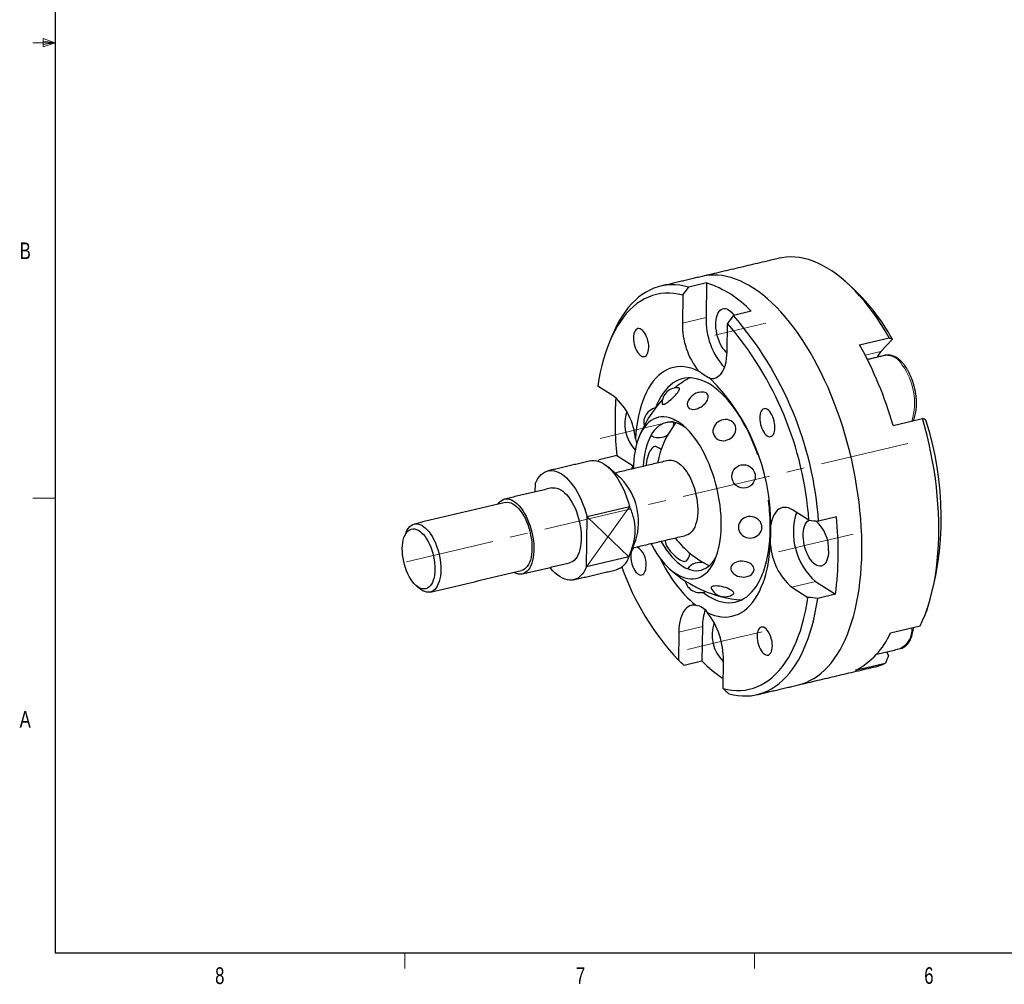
# Model space of a CAD drawing. Header units: millimetres. Extents: x 11 to 649, y 5 to 275.
# Tile 1 of 4: x 11 to 152, y 6 to 143. Entities that reach past the tile are written whole.
import ezdxf

# ---------------------------------------------------------------- set-up
doc = ezdxf.new("R2010")
doc.units = ezdxf.units.MM
doc.linetypes.add('CENTERX2', pattern=[20.32, 12.7, -2.54, 2.54, -2.54])
doc.styles.add('SLDTEXTSTYLE0', font='TXT', dxfattribs={"width": 0.75})

msp = doc.modelspace()

# ---------------------------------------------------------------- linework, layer by layer
at = {"color": 7, "linetype": 'Continuous', "lineweight": 30}
for p, q in [((15.907, 270.309), (15.907, 9.959)), ((109.049, 105.801), (106.508, 105.202)), ((109.049, 105.801), (108.989, 100.839)), ((105.65, 104.063), (105.601, 100.04)), ((115.43, 101.753), (112.89, 101.153)), ((111.983, 95.991), (112.031, 100.014)), ((130.924, 96.977), (135.158, 97.976)), ((133.975, 95.998), (135.612, 97.754)), ((134.611, 95.456), (134.597, 95.452)), ((95.829, 89.555), (93.504, 91.03)), ((135.71, 85.419), (139.944, 86.418)), ((96.215, 81.135), (93.674, 80.535)), ((96.215, 81.135), (98.548, 79.655)), ((84.523, 77.067), (84.509, 75.922)), ((98.039, 73.776), (91.968, 72.344)), ((123.68, 71.885), (121.355, 73.36)), ((91.881, 65.218), (91.968, 72.344)), ((127.61, 72.339), (125.07, 71.74)), ((97.953, 66.651), (91.881, 65.218)), ((109.441, 65.36), (109.4, 65.392)), ((121.221, 62.321), (123.547, 60.846)), ((124.609, 63.12), (127.477, 61.3)), ((127.477, 61.3), (124.937, 60.701)), ((108.455, 56.683), (108.395, 51.722)), ((135.352, 55.774), (139.586, 56.773)), ((105.068, 55.884), (105.019, 51.862)), ((135.065, 52.53), (134.84, 53.074)), ((108.395, 51.722), (105.855, 51.122)), ((111.401, 47.813), (111.449, 51.835)), ((130.362, 50.419), (134.596, 51.418)), ((415.957, 9.959), (15.907, 9.959))]:
    msp.add_line(p, q, dxfattribs=at)
at = {"color": 7, "linetype": 'Continuous', "lineweight": 0}
for p, q in [((15.907, 140.134), (12.732, 140.134)), ((14.2, 140.744), (14.2, 139.56)), ((15.907, 140.134), (14.2, 140.744)), ((15.907, 140.134), (14.2, 140.363)), ((15.907, 140.134), (14.2, 139.872)), ((15.907, 140.134), (14.2, 139.56)), ((108.989, 100.839), (105.601, 100.04)), ((131.743, 95.471), (133.975, 95.998)), ((15.907, 75.046), (12.732, 75.046)), ((98.039, 73.776), (91.881, 65.218)), ((91.968, 72.344), (97.953, 66.651)), ((124.609, 63.12), (121.221, 62.321)), ((108.455, 56.683), (105.068, 55.884)), ((65.907, 9.959), (65.907, 7.805)), ((115.913, 9.959), (115.913, 7.805))]:
    msp.add_line(p, q, dxfattribs=at)
at = {"color": 7, "linetype": 'CENTERX2', "lineweight": 0}
for p, q in [((110.233, 98.356), (117.513, 100.074)), ((99.15, 84.835), (104.483, 86.093)), ((99.15, 84.835), (93.816, 83.576)), ((137.835, 82.853), (64.045, 65.443)), ((124.675, 68.64), (130.009, 69.898)), ((124.675, 68.64), (119.342, 67.381)), ((111.646, 54.659), (116.98, 55.918)), ((111.646, 54.659), (106.312, 53.401))]:
    msp.add_line(p, q, dxfattribs=at)
at = {"color": 7, "linetype": 'Continuous', "lineweight": 30, "flags": 128}
for points in [[(135.158, 97.976), (134.593, 98.941), (134.013, 99.873), (133.42, 100.77), (132.814, 101.631), (132.196, 102.454), (131.568, 103.237), (130.931, 103.98), (130.286, 104.681), (129.633, 105.338), (128.975, 105.951), (128.312, 106.518), (127.646, 107.039), (126.977, 107.513), (126.307, 107.938), (125.637, 108.314), (124.968, 108.64), (124.301, 108.916), (123.639, 109.141), (122.98, 109.315), (122.328, 109.438), (121.683, 109.509), (121.046, 109.528), (120.418, 109.496), (119.8, 109.411), (119.419, 109.332)], [(131.253, 67.414), (131.254, 68.556), (131.227, 69.713), (131.173, 70.883), (131.093, 72.064), (130.986, 73.254), (130.853, 74.452), (130.693, 75.654), (130.508, 76.86), (130.297, 78.067), (130.06, 79.273), (129.799, 80.477), (129.513, 81.675), (129.203, 82.866), (128.87, 84.049), (128.514, 85.22), (128.135, 86.378), (127.735, 87.522), (127.314, 88.648), (126.873, 89.756), (126.412, 90.844), (125.933, 91.908), (125.435, 92.949), (124.921, 93.964), (124.39, 94.951), (123.844, 95.908), (123.283, 96.835), (122.709, 97.729), (122.123, 98.589), (121.525, 99.413), (120.917, 100.201), (120.299, 100.95), (119.672, 101.66), (119.039, 102.329), (118.399, 102.957), (117.753, 103.541), (117.104, 104.082), (116.451, 104.578), (115.797, 105.028), (115.142, 105.432), (114.487, 105.789), (113.833, 106.099), (113.182, 106.36), (112.535, 106.572), (111.892, 106.736), (111.255, 106.85), (110.624, 106.915), (110.002, 106.93), (109.388, 106.896), (108.785, 106.813), (108.411, 106.735)], [(131.253, 67.414), (131.254, 68.556), (131.227, 69.713), (131.173, 70.883), (131.093, 72.064), (130.986, 73.254), (130.853, 74.452), (130.693, 75.654), (130.508, 76.86), (130.297, 78.067), (130.06, 79.273), (129.799, 80.477), (129.513, 81.675), (129.203, 82.866), (128.87, 84.049), (128.514, 85.22), (128.135, 86.378), (127.735, 87.522), (127.314, 88.648), (126.873, 89.756), (126.412, 90.844), (125.933, 91.908), (125.435, 92.949), (124.921, 93.964), (124.39, 94.951), (123.844, 95.908), (123.283, 96.835), (122.709, 97.729), (122.123, 98.589), (121.525, 99.413), (120.917, 100.201), (120.299, 100.95), (119.672, 101.66), (119.039, 102.329), (118.399, 102.957), (117.753, 103.541), (117.104, 104.082), (116.451, 104.578), (115.797, 105.028), (115.142, 105.432), (114.487, 105.789), (113.833, 106.099), (113.182, 106.36), (112.535, 106.572), (111.892, 106.736), (111.255, 106.85), (110.624, 106.915), (110.002, 106.93), (109.388, 106.896), (108.785, 106.813), (108.411, 106.735)], [(105.65, 104.063), (105.005, 104.21), (104.367, 104.306), (103.736, 104.35), (103.114, 104.342), (102.501, 104.282), (101.9, 104.171), (101.311, 104.008), (100.735, 103.793), (100.173, 103.528), (99.627, 103.213), (99.097, 102.847), (98.584, 102.433), (98.089, 101.97), (97.613, 101.459), (97.157, 100.902), (96.722, 100.299), (96.309, 99.652), (95.917, 98.962), (95.549, 98.229), (95.205, 97.456), (94.884, 96.643), (94.589, 95.793), (94.319, 94.906), (94.076, 93.985), (93.858, 93.03), (93.667, 92.045), (93.504, 91.03)], [(106.508, 105.202), (105.856, 105.36), (105.21, 105.467), (104.571, 105.524), (103.941, 105.529), (103.32, 105.483), (102.709, 105.385), (102.11, 105.238), (101.524, 105.039), (100.951, 104.79), (100.393, 104.491), (99.851, 104.143), (99.325, 103.746), (98.817, 103.301), (98.327, 102.809), (97.856, 102.271), (97.406, 101.687), (96.976, 101.058), (96.568, 100.386), (96.182, 99.672), (95.819, 98.917), (95.541, 98.273)], [(111.979, 95.803), (111.865, 95.9), (111.648, 96.121), (111.44, 96.382), (111.243, 96.68), (111.06, 97.01), (110.894, 97.368), (110.747, 97.748), (110.622, 98.144), (110.521, 98.55), (110.445, 98.96), (110.395, 99.368), (110.372, 99.767), (110.377, 100.153), (110.409, 100.517), (110.468, 100.856), (110.553, 101.164), (110.662, 101.437), (110.794, 101.67), (110.948, 101.859), (111.12, 102.002), (111.308, 102.097), (111.509, 102.142), (111.721, 102.137), (111.939, 102.082), (112.161, 101.977), (112.384, 101.824), (112.603, 101.625), (112.816, 101.384), (112.972, 101.173)], [(100.779, 96.583), (100.77, 96.887), (100.733, 97.2), (100.671, 97.515), (100.585, 97.824), (100.476, 98.119), (100.349, 98.394), (100.205, 98.641), (100.048, 98.855), (99.882, 99.029), (99.712, 99.161), (99.541, 99.246), (99.374, 99.282), (99.215, 99.269), (99.067, 99.207), (98.935, 99.098), (98.821, 98.943), (98.728, 98.748), (98.66, 98.516), (98.616, 98.253), (98.599, 97.967), (98.609, 97.663), (98.645, 97.35), (98.708, 97.035), (98.794, 96.726), (98.902, 96.431), (99.03, 96.156), (99.174, 95.909), (99.331, 95.695), (99.496, 95.521), (99.667, 95.389), (99.837, 95.304), (100.005, 95.268), (100.164, 95.281), (100.312, 95.343), (100.444, 95.453), (100.558, 95.607), (100.65, 95.803), (100.719, 96.035), (100.762, 96.297), (100.779, 96.583)], [(109.547, 92.162), (109.834, 92.137), (110.111, 92.164), (110.377, 92.242), (110.629, 92.37), (110.865, 92.548), (111.083, 92.774), (111.281, 93.046), (111.457, 93.362), (111.609, 93.718), (111.737, 94.112), (111.839, 94.54), (111.915, 94.999), (111.963, 95.484), (111.983, 95.991)], [(107.908, 93.201), (107.387, 93.431), (106.868, 93.609), (106.355, 93.737), (105.848, 93.812), (105.348, 93.836), (104.858, 93.807), (104.378, 93.727), (103.911, 93.595), (103.457, 93.411), (103.017, 93.177), (102.594, 92.893), (102.188, 92.559), (101.8, 92.178), (101.432, 91.748), (101.085, 91.273), (100.759, 90.754), (100.455, 90.191), (100.176, 89.587), (99.92, 88.943), (99.689, 88.262), (99.484, 87.544), (99.306, 86.793), (99.154, 86.01), (99.029, 85.198), (98.932, 84.36), (98.863, 83.496)], [(116.378, 81.211), (116.098, 81.984), (115.775, 82.808), (115.432, 83.61), (115.071, 84.39), (114.692, 85.144), (114.297, 85.871), (113.886, 86.567), (113.462, 87.231), (113.026, 87.861), (112.579, 88.455), (112.121, 89.011), (111.656, 89.527), (111.183, 90.002), (110.706, 90.434), (110.224, 90.821), (109.74, 91.164), (109.255, 91.46), (108.77, 91.708), (108.288, 91.909), (107.809, 92.061), (107.335, 92.164), (106.868, 92.217), (106.408, 92.22), (105.958, 92.174), (105.519, 92.079), (105.092, 91.934), (104.678, 91.74), (104.279, 91.499), (103.896, 91.209), (103.53, 90.874), (103.182, 90.492), (102.854, 90.067), (102.546, 89.598), (102.259, 89.088), (101.994, 88.538), (101.753, 87.949), (101.747, 87.935)], [(102.784, 88.444), (102.881, 88.45), (103.011, 88.492), (103.169, 88.568), (103.35, 88.676), (103.55, 88.812), (103.761, 88.973), (103.978, 89.154), (104.193, 89.349), (104.401, 89.552), (104.595, 89.757), (104.769, 89.958), (104.918, 90.149), (105.038, 90.323), (105.124, 90.477), (105.174, 90.604), (105.186, 90.701), (105.161, 90.766), (105.099, 90.795), (105.093, 90.796)], [(106.58, 87.862), (106.753, 87.781), (106.957, 87.736), (107.187, 87.728), (107.435, 87.758), (107.694, 87.824), (107.955, 87.925), (108.212, 88.058), (108.456, 88.218), (108.679, 88.401), (108.876, 88.601), (109.039, 88.812), (109.165, 89.028), (109.248, 89.242), (109.288, 89.448), (109.282, 89.639), (109.23, 89.809), (109.135, 89.954), (108.999, 90.069), (108.826, 90.15), (108.621, 90.195), (108.585, 90.199)], [(102.696, 88.542), (102.696, 88.538), (102.721, 88.474), (102.784, 88.444)], [(118.829, 85.132), (118.819, 85.435), (118.783, 85.748), (118.72, 86.063), (118.634, 86.372), (118.526, 86.668), (118.398, 86.943), (118.254, 87.19), (118.097, 87.403), (117.932, 87.578), (117.761, 87.709), (117.591, 87.794), (117.423, 87.831), (117.264, 87.818), (117.116, 87.756), (116.984, 87.646), (116.87, 87.492), (116.778, 87.296), (116.709, 87.064), (116.666, 86.802), (116.649, 86.515), (116.658, 86.212), (116.695, 85.899), (116.757, 85.584), (116.843, 85.275), (116.952, 84.979), (117.079, 84.704), (117.223, 84.457), (117.38, 84.244), (117.546, 84.069), (117.716, 83.938), (117.887, 83.853), (118.054, 83.816), (118.213, 83.829), (118.361, 83.891), (118.493, 84.001), (118.607, 84.156), (118.7, 84.351), (118.768, 84.583), (118.812, 84.845), (118.829, 85.132)], [(111.149, 71.081), (111.145, 71.802), (111.113, 72.536), (111.054, 73.281), (110.969, 74.034), (110.858, 74.791), (110.721, 75.55), (110.559, 76.306), (110.372, 77.057), (110.162, 77.8), (109.93, 78.531), (109.675, 79.247), (109.4, 79.945), (109.105, 80.623), (108.793, 81.276), (108.463, 81.904), (108.118, 82.501), (107.759, 83.067), (107.387, 83.599), (107.005, 84.095), (106.614, 84.551), (106.215, 84.967), (105.81, 85.341), (105.401, 85.671), (104.99, 85.955), (104.578, 86.193), (104.168, 86.383), (103.76, 86.525), (103.357, 86.617), (102.961, 86.66), (102.573, 86.654), (102.194, 86.598), (101.827, 86.493), (101.473, 86.338), (101.133, 86.136), (100.81, 85.886), (100.503, 85.59), (100.216, 85.249), (99.948, 84.864), (99.701, 84.437), (99.476, 83.97), (99.275, 83.465), (99.097, 82.925), (98.944, 82.35), (98.816, 81.745), (98.714, 81.11), (98.639, 80.45), (98.59, 79.767), (98.571, 79.24)], [(106.075, 85.102), (105.856, 85.248), (105.462, 85.475), (105.07, 85.653), (104.681, 85.784), (104.296, 85.865), (103.919, 85.897), (103.55, 85.88), (103.191, 85.813), (102.844, 85.697), (102.51, 85.532), (102.192, 85.32), (101.89, 85.061), (101.606, 84.756), (101.341, 84.407), (101.097, 84.015), (100.874, 83.583), (100.674, 83.112), (100.497, 82.605), (100.345, 82.063), (100.219, 81.49), (100.117, 80.887), (100.042, 80.259), (99.994, 79.607), (99.992, 79.576)], [(110.437, 83.588), (110.655, 83.44), (110.901, 83.333), (111.168, 83.268), (111.449, 83.249), (111.733, 83.276), (112.014, 83.349), (112.282, 83.464), (112.529, 83.619), (112.747, 83.809), (112.931, 84.027), (113.073, 84.268), (113.171, 84.524), (113.221, 84.788), (113.222, 85.05), (113.173, 85.304), (113.076, 85.542), (112.934, 85.756), (112.752, 85.94), (112.534, 86.088), (112.288, 86.196), (112.02, 86.26), (111.74, 86.279), (111.455, 86.252), (111.175, 86.179), (110.907, 86.064), (110.66, 85.909), (110.442, 85.719), (110.258, 85.501), (110.116, 85.26), (110.018, 85.004), (109.968, 84.74), (109.967, 84.478), (110.016, 84.224), (110.113, 83.986), (110.255, 83.772), (110.437, 83.588)], [(139.586, 56.773), (139.946, 57.543), (140.282, 58.352), (140.593, 59.2), (140.879, 60.085), (141.139, 61.006), (141.374, 61.96), (141.581, 62.946), (141.762, 63.962), (141.915, 65.007), (142.041, 66.079), (142.139, 67.175), (142.209, 68.294), (142.251, 69.435), (142.265, 70.594), (142.251, 71.769), (142.209, 72.96), (142.139, 74.163), (142.04, 75.377), (141.914, 76.599), (141.761, 77.828), (141.58, 79.06), (141.372, 80.294), (141.138, 81.528), (140.878, 82.76), (140.592, 83.987), (140.28, 85.207), (139.944, 86.418)], [(101.179, 84.157), (101.159, 84.044), (101.166, 83.968), (101.189, 83.941)], [(101.771, 82.413), (101.638, 82.423), (101.497, 82.381), (101.352, 82.288), (101.206, 82.147), (101.063, 81.96), (100.927, 81.733), (100.8, 81.471), (100.687, 81.18), (100.589, 80.868), (100.51, 80.543), (100.45, 80.211), (100.413, 79.883), (100.4, 79.672)], [(92.436, 80.361), (92.66, 80.401), (92.988, 80.412), (93.324, 80.37), (93.667, 80.276), (94.014, 80.131), (94.362, 79.934), (94.71, 79.689), (95.055, 79.395), (95.395, 79.056), (95.728, 78.673), (96.05, 78.25), (96.361, 77.788), (96.657, 77.291), (96.938, 76.763), (97.2, 76.206), (97.443, 75.625), (97.665, 75.024), (97.864, 74.406), (98.039, 73.776)], [(103.596, 80.426), (103.747, 80.452), (104.013, 80.458), (104.287, 80.413), (104.567, 80.319), (104.849, 80.176), (105.131, 79.984), (105.411, 79.748), (105.686, 79.467), (105.953, 79.145), (106.21, 78.786), (106.454, 78.391), (106.683, 77.966), (106.895, 77.514), (107.088, 77.039), (107.261, 76.545), (107.411, 76.038), (107.537, 75.522), (107.638, 75.001), (107.713, 74.482), (107.762, 73.968), (107.783, 73.464), (107.777, 72.975), (107.744, 72.505), (107.684, 72.06), (107.597, 71.643), (107.485, 71.258), (107.349, 70.908), (107.189, 70.597), (107.007, 70.329), (106.806, 70.104), (106.586, 69.926), (106.35, 69.796), (106.122, 69.72)], [(84.523, 77.067), (84.71, 77.467), (84.921, 77.825), (85.153, 78.138), (85.407, 78.404), (85.679, 78.622), (85.968, 78.789), (86.272, 78.904), (86.589, 78.968), (86.916, 78.979), (87.253, 78.938), (87.596, 78.844), (87.942, 78.698), (88.291, 78.502), (88.639, 78.256), (88.984, 77.963), (89.324, 77.624), (89.656, 77.241), (89.979, 76.817), (90.289, 76.355), (90.586, 75.859), (90.866, 75.33), (91.129, 74.774), (91.372, 74.193), (91.594, 73.592), (91.793, 72.974), (91.968, 72.344)], [(98.321, 79.181), (98.464, 79.459), (98.59, 79.765)], [(86.939, 76.496), (87.09, 76.522), (87.356, 76.528), (87.631, 76.483), (87.91, 76.389), (88.192, 76.245), (88.475, 76.054), (88.755, 75.817), (89.029, 75.537), (89.296, 75.215), (89.553, 74.856), (89.797, 74.461), (90.026, 74.036), (90.239, 73.584), (90.432, 73.109), (90.604, 72.615), (90.754, 72.108), (90.88, 71.592), (90.981, 71.071), (91.056, 70.552), (91.105, 70.037), (91.126, 69.534), (91.12, 69.045), (91.087, 68.575), (91.027, 68.13), (90.941, 67.713), (90.829, 67.328), (90.692, 66.978), (90.532, 66.667), (90.351, 66.399), (90.149, 66.174), (89.929, 65.996), (89.693, 65.866), (89.465, 65.79)], [(79.18, 74.151), (79.185, 74.159), (79.377, 74.406), (79.588, 74.608), (79.816, 74.762), (80.06, 74.868), (80.316, 74.924), (80.582, 74.93), (80.856, 74.885), (81.136, 74.79), (81.418, 74.647), (81.7, 74.456), (81.98, 74.219), (82.255, 73.938), (82.522, 73.617), (82.779, 73.257), (83.023, 72.863), (83.252, 72.438), (83.464, 71.985), (83.657, 71.51), (83.83, 71.017), (83.98, 70.51), (84.106, 69.993), (84.207, 69.473), (84.282, 68.953), (84.33, 68.439), (84.352, 67.935), (84.346, 67.446), (84.313, 66.977), (84.253, 66.532), (84.166, 66.114), (84.054, 65.729), (83.918, 65.38), (83.758, 65.069), (83.576, 64.8), (83.375, 64.575), (83.155, 64.397), (82.919, 64.267), (82.669, 64.186), (82.408, 64.155), (82.137, 64.175), (81.86, 64.244), (81.578, 64.364), (81.476, 64.418)], [(80.279, 74.411), (80.306, 74.417), (80.556, 74.443), (80.815, 74.42), (81.08, 74.346), (81.348, 74.223), (81.618, 74.052), (81.885, 73.835), (82.148, 73.574), (82.403, 73.272), (82.648, 72.931), (82.881, 72.555), (83.099, 72.149), (83.3, 71.716), (83.481, 71.26), (83.642, 70.787), (83.779, 70.301), (83.893, 69.808), (83.981, 69.312), (84.043, 68.818), (84.078, 68.331), (84.086, 67.857), (84.067, 67.401), (84.021, 66.966), (83.948, 66.558), (83.849, 66.18), (83.725, 65.837), (83.578, 65.532), (83.409, 65.268), (83.219, 65.048), (83.011, 64.874), (82.787, 64.748), (82.576, 64.678)], [(121.355, 73.36), (121.056, 73.525), (120.76, 73.64), (120.468, 73.705), (120.183, 73.718), (119.908, 73.679), (119.645, 73.59), (119.396, 73.45), (119.164, 73.261), (118.951, 73.024), (118.758, 72.742), (118.587, 72.417), (118.44, 72.052), (118.318, 71.65), (118.222, 71.214)], [(116.956, 70.853), (116.934, 71.121), (116.861, 71.381), (116.741, 71.625), (116.576, 71.847), (116.373, 72.039), (116.135, 72.195), (115.872, 72.311), (115.591, 72.384), (115.301, 72.41), (115.01, 72.39), (114.728, 72.324), (114.462, 72.213), (114.221, 72.062), (114.013, 71.874), (113.843, 71.656), (113.716, 71.414), (113.638, 71.156), (113.609, 70.888), (113.631, 70.621), (113.704, 70.361), (113.824, 70.116), (113.989, 69.895), (114.193, 69.703), (114.43, 69.546), (114.693, 69.43), (114.974, 69.358), (115.264, 69.331), (115.555, 69.351), (115.837, 69.418), (116.103, 69.528), (116.344, 69.68), (116.553, 69.867), (116.723, 70.086), (116.849, 70.327), (116.927, 70.586), (116.956, 70.853)], [(126.483, 67.492), (126.465, 67.117), (126.42, 66.764), (126.348, 66.44), (126.25, 66.149), (126.129, 65.896), (125.986, 65.685), (125.823, 65.518), (125.643, 65.399), (125.447, 65.328), (125.241, 65.308), (125.025, 65.339), (124.805, 65.419), (124.582, 65.549), (124.361, 65.725), (124.144, 65.945), (123.936, 66.206), (123.739, 66.504), (123.556, 66.835), (123.39, 67.193), (123.243, 67.572), (123.118, 67.968), (123.017, 68.374), (122.941, 68.785), (122.891, 69.192), (122.868, 69.592), (122.873, 69.977), (122.905, 70.342), (122.964, 70.681), (123.049, 70.989), (123.158, 71.261), (123.29, 71.494), (123.444, 71.684), (123.616, 71.827), (123.717, 71.885)], [(65.544, 67.828), (65.563, 68.256), (65.609, 68.662), (65.682, 69.04), (65.78, 69.387), (65.903, 69.699), (66.05, 69.97), (66.217, 70.2), (66.404, 70.384), (66.609, 70.521), (66.828, 70.609), (67.06, 70.647), (67.301, 70.635), (67.549, 70.572), (67.801, 70.46), (68.054, 70.3), (68.304, 70.093), (68.55, 69.842), (68.788, 69.551), (69.015, 69.222), (69.229, 68.859), (69.427, 68.466), (69.607, 68.049), (69.767, 67.612), (69.904, 67.16), (70.018, 66.699), (70.107, 66.233), (70.169, 65.769), (70.205, 65.311), (70.213, 64.866), (70.194, 64.438), (70.148, 64.033), (70.075, 63.654), (69.977, 63.307), (69.854, 62.996), (69.708, 62.724), (69.54, 62.495), (69.353, 62.311), (69.148, 62.174), (68.929, 62.086), (68.697, 62.047), (68.456, 62.06), (68.208, 62.122), (67.956, 62.235), (67.703, 62.395), (67.453, 62.602), (67.207, 62.852), (66.969, 63.144), (66.742, 63.473), (66.528, 63.836), (66.33, 64.228), (66.15, 64.645), (65.991, 65.083), (65.853, 65.534), (65.739, 65.996), (65.651, 66.461), (65.588, 66.926), (65.552, 67.383), (65.544, 67.828)], [(66.09, 70.158), (66.097, 70.176), (66.245, 70.481), (66.414, 70.745), (66.604, 70.965), (66.812, 71.139), (67.036, 71.265), (67.274, 71.342), (67.524, 71.368), (67.783, 71.345), (68.047, 71.271), (68.316, 71.148), (68.585, 70.977), (68.853, 70.76), (69.115, 70.499), (69.371, 70.197), (69.616, 69.856), (69.849, 69.48), (70.067, 69.074), (70.267, 68.641), (70.449, 68.185), (70.609, 67.712), (70.747, 67.226), (70.861, 66.733), (70.949, 66.237), (71.011, 65.743), (71.046, 65.256), (71.054, 64.782), (71.035, 64.326), (70.988, 63.891), (70.916, 63.483), (70.817, 63.105), (70.693, 62.762), (70.546, 62.457), (70.376, 62.193), (70.187, 61.973), (69.979, 61.799), (69.754, 61.673), (69.516, 61.597), (69.267, 61.57), (69.008, 61.594), (68.743, 61.667), (68.474, 61.79), (68.205, 61.961), (67.982, 62.139)], [(101.097, 68.534), (101.254, 68.242), (101.599, 67.644), (101.958, 67.078), (102.33, 66.546), (102.712, 66.051), (103.103, 65.594), (103.502, 65.178), (103.907, 64.804), (104.316, 64.475), (104.727, 64.19), (105.139, 63.953), (105.549, 63.762), (105.957, 63.621), (106.36, 63.528), (106.756, 63.485), (107.144, 63.491), (107.523, 63.547), (107.89, 63.653), (108.244, 63.807), (108.584, 64.009), (108.908, 64.259), (109.214, 64.555), (109.502, 64.897), (109.769, 65.281), (110.016, 65.708), (110.241, 66.175), (110.443, 66.68), (110.62, 67.221), (110.773, 67.795), (110.901, 68.401), (111.003, 69.035), (111.078, 69.695), (111.127, 70.378), (111.149, 71.081)], [(108.528, 61.577), (108.89, 61.307), (109.375, 60.988), (109.86, 60.716), (110.344, 60.491), (110.825, 60.315), (111.301, 60.187), (111.772, 60.109), (112.236, 60.081), (112.691, 60.102), (113.135, 60.173), (113.569, 60.293), (113.989, 60.462), (114.396, 60.68), (114.787, 60.946), (115.162, 61.258), (115.519, 61.617), (115.857, 62.021), (116.176, 62.468), (116.473, 62.957), (116.749, 63.488), (117.002, 64.057), (117.232, 64.664), (117.438, 65.307), (117.619, 65.982), (117.774, 66.69), (117.904, 67.426), (118.008, 68.19), (118.085, 68.978), (118.136, 69.789), (118.159, 70.619)], [(103.131, 69.014), (103.128, 68.864), (103.162, 68.675), (103.234, 68.46), (103.342, 68.225), (103.483, 67.975), (103.653, 67.718), (103.85, 67.459), (104.066, 67.204), (104.299, 66.96), (104.541, 66.733), (104.786, 66.529), (105.029, 66.352), (105.264, 66.207), (105.485, 66.097), (105.686, 66.026), (105.863, 65.994), (106.011, 66.003), (106.126, 66.053), (106.168, 66.09)], [(98.648, 67.956), (98.557, 67.875), (98.443, 67.72), (98.351, 67.525), (98.282, 67.293), (98.239, 67.03), (98.222, 66.744), (98.232, 66.44), (98.268, 66.127), (98.33, 65.812), (98.417, 65.503), (98.525, 65.208), (98.653, 64.933), (98.797, 64.686), (98.953, 64.472), (99.119, 64.298), (99.289, 64.166), (99.46, 64.081), (99.627, 64.045), (99.787, 64.058), (99.934, 64.12), (100.067, 64.23), (100.181, 64.384), (100.273, 64.58), (100.342, 64.812), (100.385, 65.074), (100.402, 65.36)], [(102.518, 68.869), (102.638, 68.662), (102.977, 68.11), (103.329, 67.593), (103.692, 67.111), (104.064, 66.667), (104.445, 66.263), (104.831, 65.901), (105.222, 65.583), (105.615, 65.311), (106.008, 65.084), (106.4, 64.906), (106.79, 64.775), (107.174, 64.694), (107.551, 64.662), (107.92, 64.679), (108.279, 64.746), (108.626, 64.862), (108.96, 65.027), (109.278, 65.239), (109.58, 65.498), (109.864, 65.803), (110.129, 66.152), (110.374, 66.544), (110.43, 66.645)], [(109.142, 58.674), (109.664, 58.445), (110.182, 58.266), (110.696, 58.139), (111.203, 58.063), (111.703, 58.04), (112.193, 58.068), (112.672, 58.149), (113.14, 58.281), (113.594, 58.464), (114.033, 58.698), (114.457, 58.983), (114.863, 59.316), (115.25, 59.698), (115.619, 60.127), (115.966, 60.602), (116.292, 61.122), (116.595, 61.685), (116.875, 62.289), (117.131, 62.932), (117.361, 63.614), (117.566, 64.331), (117.745, 65.083), (117.897, 65.865), (118.021, 66.677), (118.118, 67.516), (118.187, 68.379)], [(122.189, 48.338), (122.699, 48.478), (123.273, 48.685), (123.834, 48.94), (124.38, 49.244), (124.911, 49.595), (125.426, 49.993), (125.924, 50.438), (126.404, 50.928), (126.865, 51.464), (127.307, 52.043), (127.728, 52.665), (128.128, 53.33), (128.507, 54.035), (128.864, 54.78), (129.197, 55.563), (129.507, 56.383), (129.794, 57.239), (130.056, 58.129), (130.292, 59.051), (130.504, 60.005), (130.69, 60.989), (130.85, 62), (130.984, 63.038), (131.091, 64.1), (131.172, 65.184), (131.226, 66.29), (131.253, 67.414)], [(122.189, 48.338), (122.699, 48.478), (123.273, 48.685), (123.834, 48.94), (124.38, 49.244), (124.911, 49.595), (125.426, 49.993), (125.924, 50.438), (126.404, 50.928), (126.865, 51.464), (127.307, 52.043), (127.728, 52.665), (128.128, 53.33), (128.507, 54.035), (128.864, 54.78), (129.197, 55.563), (129.507, 56.383), (129.794, 57.239), (130.056, 58.129), (130.292, 59.051), (130.504, 60.005), (130.69, 60.989), (130.85, 62), (130.984, 63.038), (131.091, 64.1), (131.172, 65.184), (131.226, 66.29), (131.253, 67.414)], [(91.881, 65.218), (91.694, 64.818), (91.483, 64.46), (91.251, 64.147), (90.997, 63.881), (90.725, 63.664), (90.436, 63.497), (90.132, 63.381), (89.815, 63.317), (89.488, 63.306), (89.151, 63.348), (88.808, 63.441), (88.462, 63.587), (88.113, 63.783), (87.765, 64.029), (87.42, 64.322), (87.08, 64.662), (86.748, 65.044), (86.678, 65.132)], [(115.847, 64.84), (115.816, 65.035), (115.736, 65.226), (115.608, 65.408), (115.436, 65.573), (115.227, 65.719), (114.985, 65.84), (114.719, 65.932), (114.437, 65.992), (114.146, 66.02), (113.857, 66.014), (113.577, 65.974), (113.315, 65.901), (113.08, 65.798), (112.878, 65.668), (112.716, 65.514), (112.598, 65.342), (112.527, 65.156), (112.508, 64.963), (112.538, 64.768), (112.619, 64.577), (112.747, 64.396), (112.918, 64.23), (112.952, 64.203)], [(112.852, 61.308), (112.883, 61.333), (112.936, 61.41), (112.94, 61.501), (112.894, 61.601), (112.801, 61.709), (112.662, 61.82), (112.483, 61.932), (112.268, 62.04), (112.024, 62.143), (111.759, 62.236), (111.48, 62.317), (111.197, 62.383), (110.917, 62.432), (110.649, 62.463), (110.401, 62.475), (110.182, 62.468), (109.997, 62.441), (109.852, 62.396), (109.751, 62.333), (109.698, 62.256), (109.695, 62.165), (109.718, 62.103)], [(111.401, 47.813), (112.046, 47.666), (112.684, 47.57), (113.315, 47.526), (113.937, 47.534), (114.549, 47.593), (115.15, 47.705), (115.74, 47.868), (116.316, 48.082), (116.877, 48.347), (117.424, 48.663), (117.954, 49.028), (118.467, 49.443), (118.962, 49.906), (119.438, 50.416), (119.893, 50.974), (120.329, 51.576), (120.742, 52.224), (121.133, 52.914), (121.502, 53.647), (121.846, 54.42), (122.166, 55.232), (122.461, 56.083), (122.731, 56.97), (122.975, 57.891), (123.193, 58.845), (123.383, 59.831), (123.547, 60.846)], [(112.236, 47.073), (112.888, 46.915), (113.534, 46.808), (114.173, 46.752), (114.804, 46.747), (115.425, 46.793), (116.035, 46.89), (116.634, 47.038), (117.22, 47.236), (117.793, 47.485), (118.351, 47.784), (118.893, 48.132), (119.419, 48.529), (119.927, 48.974), (120.417, 49.466), (120.888, 50.005), (121.339, 50.589), (121.768, 51.217), (122.177, 51.889), (122.563, 52.603), (122.926, 53.358), (123.265, 54.153), (123.58, 54.986), (123.871, 55.855), (124.136, 56.76), (124.376, 57.699), (124.589, 58.67), (124.776, 59.671), (124.937, 60.701)], [(107.504, 59.714), (107.217, 59.739), (106.939, 59.712), (106.673, 59.634), (106.421, 59.505), (106.185, 59.327), (105.968, 59.101), (105.77, 58.829), (105.594, 58.514), (105.441, 58.157), (105.313, 57.763), (105.211, 57.335), (105.136, 56.877), (105.088, 56.391), (105.068, 55.884)], [(118.452, 53.909), (118.442, 54.212), (118.405, 54.526), (118.343, 54.84), (118.257, 55.149), (118.148, 55.445), (118.021, 55.72), (117.877, 55.967), (117.72, 56.18), (117.554, 56.355), (117.384, 56.486), (117.213, 56.571), (117.046, 56.608), (116.887, 56.595), (116.739, 56.533), (116.607, 56.423), (116.493, 56.269), (116.4, 56.073), (116.332, 55.841), (116.288, 55.579), (116.271, 55.292), (116.281, 54.989), (116.317, 54.676), (116.38, 54.361), (116.466, 54.052), (116.574, 53.756), (116.702, 53.481), (116.846, 53.234), (117.003, 53.021), (117.168, 52.846), (117.339, 52.715), (117.509, 52.63), (117.677, 52.593), (117.836, 52.606), (117.984, 52.668), (118.116, 52.778), (118.23, 52.933), (118.322, 53.128), (118.391, 53.36), (118.435, 53.622), (118.452, 53.909)]]:
    msp.add_lwpolyline(points, dxfattribs=at)
at = {"color": 7, "linetype": 'Continuous', "lineweight": 30}
msp.add_circle((114.336, 78.144), 1.672, dxfattribs=at)
for centre, radius, start, end in [((104.38, 91.389), 15.149, 43.16258, 72.05074), ((109.283, 83.258), 30.055, 28.83675, 47.59788), ((116.182, 99.8), 10.583, 178.7021, 218.57797), ((119.125, 100.493), 10.143, 178.04499, 222.10103), ((75.407, 68.371), 48.401, 4.16336, 40.82671), ((74.918, 68.2), 50.276, 4.03721, 40.95287), ((84.11, 70.821), 53.626, 15.79698, 29.1931), ((136.298, 93.906), 3.126, 137.98586, 155.94157), ((115.3, 77.536), 17.087, 120.72599, 129.16813), ((88.677, 71.249), 29.544, 359.93185, 45.05822), ((104.844, 88.659), 2.152, 83.35281, 183.10516), ((108.386, 88.057), 2.152, 84.70469, 161.91546), ((90.106, 82.899), 8.778, 3.89845, 49.30499), ((145.965, 86.197), 50.007, 176.33507, 185.81009), ((115.3, 77.536), 17.087, 137.28984, 159.3096), ((107.009, 88.445), 0.724, 157.30816, 233.65304), ((102.842, 85.693), 5.502, 161.49688, 223.45378), ((102.212, 85.834), 2.152, 102.67481, 192.57373), ((98.254, 72.368), 44.355, 342.37206, 18.16557), ((115.3, 77.536), 13.501, 142.26518, 169.23615), ((102.212, 85.834), 2.152, 348.04479, 0.53382), ((102.212, 85.834), 2.152, 241.60512, 307.20376), ((101.194, 80.34), 2.152, 50.6393, 74.46796), ((90.331, 71.645), 8.988, 342.99673, 43.55527), ((88.9, 70.887), 29.26, 359.47525, 7.54911), ((130.937, 70.181), 9.482, 162.57553, 228.13288), ((80.79, 67.385), 47.082, 352.57476, 6.04039), ((121.202, 67.797), 5.29, 356.70087, 49.13324), ((115.3, 77.536), 13.501, 217.31585, 244.36616), ((97.693, 65.687), 2.729, 353.11907, 60.06604), ((126.945, 68.976), 8.778, 183.89845, 229.30499), ((95.25, 67.483), 2.828, 287.71293, 342.88499), ((120.092, 74.538), 19.448, 204.63176, 229.66179), ((104.589, 67.551), 2.152, 317.20534, 348.68017), ((133.366, 78.229), 38.714, 199.69249, 222.92834), ((115.3, 77.536), 17.087, 227.24241, 238.52284), ((108.092, 63.684), 2.152, 72.45718, 144.58555), ((114.861, 64.901), 0.988, 293.84404, 356.44518), ((114.266, 65.906), 2.152, 232.33465, 297.51048), ((108.092, 63.684), 2.152, 192.85784, 292.16299), ((116.447, 79.741), 19.567, 239.02883, 245.992), ((111.634, 63.082), 2.152, 207.0467, 304.49191), ((115.3, 77.536), 17.087, 246.49799, 265.82601), ((115.014, 56.766), 6.559, 159.57057, 180.72363), ((100.869, 52.075), 10.583, 358.7021, 38.57797), ((115.275, 55.516), 5.443, 161.27352, 225.30788), ((125.236, 60.199), 11.042, 297.6589, 336.37343), ((121.881, 65.087), 18.987, 224.74487, 236.56136), ((131.5, 58.115), 7.377, 283.30023, 294.80757)]:
    msp.add_arc(centre, radius, start, end, dxfattribs=at)
at = {"color": 7, "linetype": 'Continuous', "lineweight": 0}
for centre, radius, start, end in [((134.741, 92.874), 2.585, 27.48269, 92.86808), ((129.506, 88.659), 9.269, 343.68163, 35.69455), ((135.299, 56.258), 3.094, 297.88647, 4.28395)]:
    msp.add_arc(centre, radius, start, end, dxfattribs=at)
at = {"color": 7, "linetype": 'Continuous', "lineweight": 30}
for points, degree in [([(119.419, 109.332), (108.411, 106.735)], 1), ([(108.411, 106.735), (102.483, 105.336)], 1), ([(129.55, 105.451), (128.786, 106.118)], 1), ([(105.65, 104.063), (105.936, 104.442), (106.222, 104.822), (106.508, 105.202)], 3), ([(112.89, 101.153), (112.603, 100.773), (112.317, 100.394), (112.031, 100.014)], 3), ([(95.541, 98.273), (95.155, 97.336)], 1), ([(135.158, 97.976), (135.31, 97.902), (135.461, 97.828), (135.612, 97.754)], 3), ([(134.597, 95.452), (132.058, 94.853)], 1), ([(140.398, 86.196), (140.247, 86.27), (140.096, 86.344), (139.944, 86.418)], 3), ([(92.436, 80.361), (86.365, 78.929)], 1), ([(93.539, 80.293), (93.674, 80.535)], 1), ([(103.596, 80.426), (95.947, 78.621)], 1), ([(96.845, 77.838), (94.934, 79.504)], 1), ([(86.939, 76.496), (80.164, 74.897)], 1), ([(80.279, 74.411), (67.247, 71.336)], 1), ([(123.68, 71.885), (124.143, 71.836), (124.607, 71.788), (125.07, 71.74)], 3), ([(66.09, 70.158), (65.855, 69.587)], 1), ([(97.969, 66.69), (98.926, 69.016)], 1), ([(98.473, 67.915), (106.122, 69.72)], 1), ([(82.691, 64.191), (89.465, 65.79)], 1), ([(90.039, 63.356), (96.111, 64.789)], 1), ([(69.543, 61.603), (82.576, 64.678)], 1), ([(67.516, 62.545), (67.982, 62.139)], 1), ([(124.937, 60.701), (124.473, 60.749), (124.01, 60.797), (123.547, 60.846)], 3), ([(140.14, 57.998), (140.526, 58.936)], 1), ([(133.354, 52.723), (136.746, 53.523)], 1), ([(135.065, 52.53), (134.909, 52.159), (134.752, 51.789), (134.596, 51.418)], 3), ([(105.855, 51.122), (105.576, 51.369), (105.298, 51.615), (105.019, 51.862)], 3), ([(122.189, 48.338), (133.198, 50.935)], 1), ([(116.261, 46.939), (122.189, 48.338)], 1), ([(111.401, 47.813), (111.679, 47.566), (111.957, 47.32), (112.236, 47.073)], 3)]:
    msp.add_open_spline(points, degree=degree, dxfattribs=at)
for points, knots in [([(137.389, 93.989), (137.344, 94.049), (137.213, 94.224), (136.985, 94.488), (136.701, 94.767), (136.406, 95.007), (136.1, 95.203), (135.788, 95.353), (135.474, 95.454), (135.164, 95.502), (134.876, 95.505), (134.698, 95.47), (134.617, 95.454)], [0, 0, 0, 0, 0.05764616, 0.16766828, 0.27826114, 0.38925589, 0.49987983, 0.60906455, 0.71555232, 0.81846694, 0.917791, 1, 1, 1, 1]), ([(109.547, 92.162), (109.365, 92.228), (109.136, 92.349), (108.577, 92.704), (108.258, 92.93), (107.908, 93.201)], [0, 0, 0, 0, 0.5, 0.5, 1, 1, 1, 1]), ([(138.603, 86.102), (138.618, 86.13), (138.687, 86.268), (138.785, 86.545), (138.897, 86.933), (138.98, 87.349), (139.036, 87.786), (139.066, 88.241), (139.069, 88.71), (139.047, 89.189), (139, 89.674), (138.927, 90.163), (138.831, 90.651), (138.712, 91.134), (138.571, 91.61), (138.409, 92.073), (138.226, 92.521), (138.025, 92.951), (137.805, 93.357), (137.592, 93.704), (137.449, 93.905), (137.389, 93.989)], [0, 0, 0, 0, 0.0144657, 0.0703227, 0.1266254, 0.1829501, 0.239101, 0.2950256, 0.3507284, 0.4062404, 0.461602, 0.516856, 0.5720451, 0.6272108, 0.6823916, 0.7376185, 0.7929346, 0.8483855, 0.9040191, 0.9598856, 1, 1, 1, 1]), ([(98.863, 83.496), (98.94, 83.246), (99.024, 82.973), (99.038, 82.7), (99.039, 82.677)], [0, 0, 0, 0, 0.9156796, 1, 1, 1, 1]), ([(97.953, 66.651), (98.08, 66.956), (98.198, 67.265), (98.411, 67.892), (98.507, 68.21), (98.743, 69.158), (98.835, 69.786), (98.85, 71.036), (98.773, 71.628), (98.487, 72.749), (98.279, 73.281), (98.039, 73.776)], [0, 0, 0, 0, 0.125, 0.125, 0.25, 0.25, 0.5, 0.5, 0.75, 0.75, 1, 1, 1, 1]), ([(118.187, 68.379), (118.208, 68.904), (118.222, 69.41), (118.234, 70.378), (118.231, 70.819), (118.222, 71.214)], [0, 0, 0, 0, 0.5, 0.5, 1, 1, 1, 1]), ([(107.504, 59.714), (107.856, 59.688), (108.174, 59.588), (108.734, 59.233), (108.963, 58.986), (109.142, 58.674)], [0, 0, 0, 0, 0.5, 0.5, 1, 1, 1, 1]), ([(136.761, 53.529), (136.844, 53.552), (137.019, 53.601), (137.268, 53.729), (137.508, 53.897), (137.729, 54.105), (137.932, 54.352), (138.114, 54.638), (138.274, 54.962), (138.409, 55.32), (138.519, 55.71), (138.603, 56.12), (138.636, 56.41), (138.652, 56.553)], [0, 0, 0, 0, 0.0770415, 0.1617416, 0.2471992, 0.3345575, 0.4245848, 0.5174944, 0.612884, 0.7099284, 0.8077471, 0.9056042, 1, 1, 1, 1])]:
    msp.add_open_spline(points, degree=3, knots=knots, dxfattribs=at)

# ---------------------------------------------------------------- texts
at = {"color": 7, "linetype": 'Continuous', "lineweight": 0, "char_height": 2.381, "attachment_point": 1, "style": 'SLDTEXTSTYLE0'}
for s, insert in [('B', (10.831, 111.588)), ('A', (10.821, 44.599)), ('8', (38.78, 7.949)), ('7', (90.359, 7.957)), ('6', (140.178, 7.967))]:
    msp.add_mtext(s, dxfattribs=dict(at, insert=insert))

doc.saveas('drawing.dxf')
